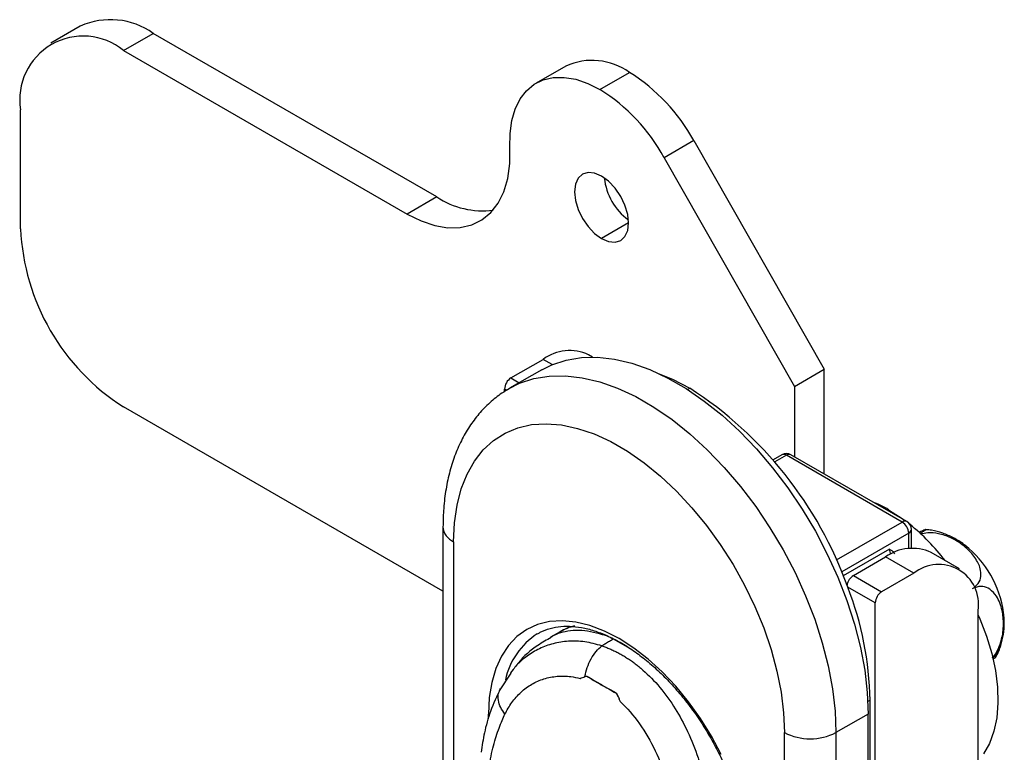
# Model space of a CAD drawing. Header units: millimetres. Extents: x 346 to 889, y 14 to 398.
# Tile 7 of 8: x 648 to 702, y 246 to 286. Entities that reach past the tile are written whole.
import ezdxf

# ---------------------------------------------------------------- set-up
doc = ezdxf.new("R2010")
doc.units = ezdxf.units.MM
doc.layers.add('1轮廓实线层', color=7, linetype='Continuous')

msp = doc.modelspace()

# ---------------------------------------------------------------- linework, layer by layer
at = {"layer": '1轮廓实线层'}
for p, q in [((651.204, 285.889), (649.577, 284.951)), ((653.577, 284.555), (655.203, 285.493)), ((670.782, 276.5), (655.203, 285.493)), ((653.577, 284.555), (669.156, 275.561)), ((677.871, 283.694), (676.245, 282.755)), ((679.744, 282.409), (681.371, 283.347)), ((647.92, 274.756), (647.92, 281.288)), ((684.903, 279.597), (683.276, 278.659)), ((684.903, 279.597), (692.072, 267.028)), ((683.276, 278.659), (690.445, 266.089)), ((670.782, 276.5), (669.156, 275.561)), ((681.324, 275.069), (679.839, 274.211)), ((679.339, 267.7), (679.127, 267.822)), ((674.86, 266.554), (676.628, 267.575)), ((677.127, 267.286), (676.628, 267.575)), ((676.557, 267.005), (674.789, 265.984)), ((690.445, 266.089), (692.072, 267.028)), ((692.072, 261.276), (692.072, 267.028)), ((674.86, 266.554), (675.318, 266.289)), ((674.506, 265.8), (674.506, 265.942)), ((674.627, 265.872), (674.506, 265.942)), ((684.566, 265.913), (684.689, 265.983)), ((690.445, 266.089), (690.445, 262.215)), ((671.127, 254.826), (653.577, 264.958)), ((689.742, 262.333), (689.259, 262.054)), ((696.606, 258.659), (690.242, 262.333)), ((689.992, 262.308), (689.355, 261.94)), ((696.356, 258.634), (689.992, 262.308)), ((695.542, 259.273), (695.607, 259.311)), ((692.743, 256.548), (696.356, 258.634)), ((671.127, 258.369), (671.127, 184.635)), ((696.709, 258.022), (693.028, 255.897)), ((696.709, 257.177), (696.709, 258.022)), ((696.856, 257.192), (696.856, 258.226)), ((671.713, 257.552), (671.713, 183.819)), ((695.649, 257.136), (693.119, 255.676)), ((699.492, 256.066), (697.936, 256.964)), ((693.669, 255.696), (695.437, 256.716)), ((696.992, 255.818), (695.437, 256.716)), ((693.669, 255.696), (695.224, 254.798)), ((696.992, 255.818), (695.224, 254.798)), ((693.307, 255.2), (693.331, 255.214)), ((694.871, 254.185), (693.361, 255.057)), ((694.871, 175.144), (694.871, 254.185)), ((700.528, 241.181), (700.528, 253.777)), ((677.562, 252.604), (677.039, 252.306)), ((680.482, 252.206), (681.28, 251.76)), ((674.986, 250.534), (674.83, 250.344)), ((674.855, 250.333), (674.213, 249.347)), ((679.034, 250.169), (679.023, 250.163)), ((674.249, 249.383), (674.28, 249.455)), ((680.64, 249.23), (680.65, 249.236)), ((694.588, 248.837), (694.466, 248.766)), ((694.588, 175.308), (694.588, 248.837)), ((673.622, 247.815), (673.622, 248.081)), ((673.686, 248.049), (673.622, 248.081)), ((694.482, 248.082), (692.714, 247.061)), ((694.482, 174.348), (694.482, 248.082)), ((689.886, 173.328), (689.886, 247.061)), ((692.714, 247.061), (692.714, 173.328))]:
    msp.add_line(p, q, dxfattribs=at)
at = {"layer": '1轮廓实线层', "flags": 128}
for points in [[(674.803, 279.213), (674.81, 279.985), (674.907, 280.695), (675.093, 281.333), (675.365, 281.885), (675.718, 282.341), (676.144, 282.694), (676.637, 282.936), (677.187, 283.063), (677.784, 283.073), (678.417, 282.965), (679.075, 282.743), (679.744, 282.409)], [(669.156, 275.561), (669.921, 275.179), (670.673, 274.925), (671.396, 274.802), (672.079, 274.813), (672.707, 274.959), (673.27, 275.235), (673.758, 275.638), (674.161, 276.16), (674.471, 276.79), (674.684, 277.519), (674.796, 278.331), (674.803, 279.213)], [(679.839, 277.641), (679.454, 277.804), (679.096, 277.84), (678.789, 277.745), (678.553, 277.526), (678.404, 277.198), (678.354, 276.783), (678.404, 276.31), (678.553, 275.811), (678.789, 275.32), (679.096, 274.87), (679.454, 274.492), (679.839, 274.211)], [(679.839, 274.211), (680.223, 274.048), (680.581, 274.013), (680.889, 274.108), (681.125, 274.326), (681.273, 274.654), (681.324, 275.069), (681.273, 275.542), (681.125, 276.041), (680.889, 276.533), (680.581, 276.983), (680.223, 277.361), (679.839, 277.641)], [(676.557, 267.005), (677.105, 267.277), (677.891, 267.537), (678.731, 267.676), (679.619, 267.692), (680.547, 267.585), (681.506, 267.357), (682.487, 267.009), (683.482, 266.544), (684.481, 265.967), (685.476, 265.283), (686.457, 264.498), (687.416, 263.62), (688.344, 262.655), (689.232, 261.614), (690.072, 260.505), (690.858, 259.338), (691.581, 258.124), (692.235, 256.874), (692.815, 255.6), (693.315, 254.312), (693.73, 253.023), (694.057, 251.744), (694.292, 250.486), (694.434, 249.262), (694.482, 248.082)], [(674.766, 265.97), (675.337, 266.257), (676.123, 266.517), (676.963, 266.655), (677.852, 266.671), (678.779, 266.565), (679.738, 266.336), (680.719, 265.988), (681.714, 265.524), (682.713, 264.947), (683.708, 264.263), (684.689, 263.478), (685.648, 262.599), (686.576, 261.635), (687.464, 260.593), (688.305, 259.484), (689.09, 258.317), (689.813, 257.104), (690.468, 255.854), (691.047, 254.579), (691.547, 253.291), (691.962, 252.002), (692.289, 250.723), (692.524, 249.466), (692.667, 248.241), (692.714, 247.061)], [(682.914, 266.823), (683.729, 266.483), (684.689, 265.983)], [(671.713, 257.552), (671.76, 258.587), (671.899, 259.557), (672.13, 260.453), (672.45, 261.265), (672.855, 261.985), (673.342, 262.606), (673.905, 263.121), (674.539, 263.526), (675.238, 263.815), (675.993, 263.986), (676.798, 264.037), (677.644, 263.968), (678.522, 263.779), (679.424, 263.473), (680.339, 263.052), (681.26, 262.52), (682.175, 261.884), (683.077, 261.15), (683.955, 260.324), (684.801, 259.417), (685.606, 258.437), (686.361, 257.393), (687.06, 256.298), (687.694, 255.161), (688.257, 253.996), (688.744, 252.813), (689.149, 251.624), (689.469, 250.443), (689.7, 249.281), (689.839, 248.15), (689.886, 247.061)], [(695.607, 259.311), (696.346, 258.832), (696.491, 258.725)], [(686.411, 245.865), (685.874, 246.868), (685.274, 247.834), (684.618, 248.75), (683.913, 249.607), (683.17, 250.392), (682.397, 251.095), (681.603, 251.709), (680.799, 252.225), (679.996, 252.637), (679.202, 252.939), (678.429, 253.128), (677.685, 253.202), (676.981, 253.159), (676.325, 253), (675.724, 252.727), (675.188, 252.344), (674.722, 251.855), (674.333, 251.266), (674.025, 250.585), (673.802, 249.821), (673.667, 248.982), (673.622, 248.081)], [(700.528, 253.515), (700.618, 253.312), (700.988, 252.358), (701.276, 251.404), (701.479, 250.466), (701.592, 249.556), (701.615, 248.688), (701.547, 247.877), (701.388, 247.133), (701.142, 246.47), (700.812, 245.895)]]:
    msp.add_lwpolyline(points, dxfattribs=at)
at = {"layer": '1轮廓实线层'}
for centre, radius, start, end in [((652.858, 282.201), 4.042, 54.5328, 114.1568), ((651.369, 281.847), 3.494, 50.7967, 189.214), ((679.321, 280.49), 3.517, 54.3447, 114.3448), ((676.007, 274.757), 10.127, 28.5496, 58.0174), ((674.38, 273.819), 10.127, 28.5496, 58.0174), ((683.234, 277.886), 3.264, 185.9792, 234.0154), ((673.291, 280.263), 4.523, 236.3014, 277.5423), ((660.202, 275.314), 12.294, 182.6055, 237.3945), ((678.084, 265.608), 2.448, 64.7809, 126.5296), ((675.274, 265.907), 0.768, 122.6055, 177.3945), ((672.941, 247.754), 21.687, 19.6792, 57.2014), ((689.992, 261.9), 0.5, 60.0027, 119.9973), ((689.845, 262.103), 0.251, 54.3824, 114.3071), ((690.138, 262.103), 0.251, 65.6929, 125.6176), ((692.061, 253.218), 7.049, 59.8004, 67.8132), ((696.502, 258.43), 0.251, 65.6929, 125.6176), ((695.942, 257.987), 0.768, 2.6055, 57.3945), ((696.356, 258.226), 0.5, 0, 60.0027), ((672.084, 258.436), 0.959, 184.043, 247.2623), ((696.606, 258.251), 0.251, 294.3747, 354.3052), ((688.997, 248.971), 12.304, 37.8019, 50.8425), ((696.901, 254.676), 2.512, 65.6515, 125.6589), ((696.328, 257.153), 0.679, 181.4324, 205.2399), ((696.227, 252.844), 5.756, 8.1411, 51.7201), ((698.362, 254.108), 2.191, 351.3147, 128.6746), ((694.094, 255.039), 0.783, 122.9271, 170.8686), ((676.542, 248.509), 18.049, 1.0417, 21.271), ((695.638, 254.15), 0.768, 122.6055, 177.3945), ((679.162, 249.787), 3.24, 104.5557, 119.5972), ((678.472, 249.114), 4.007, 122.6797, 167.8782), ((700.209, 252.346), 1.642, 313.4511, 342.3802), ((691.3, 249.791), 3.074, 242.6097, 297.3903)]:
    msp.add_arc(centre, radius, start, end, dxfattribs=at)
for points, knots in [([(674.766, 265.954), (674.631, 265.878), (674.249, 265.662), (673.689, 265.2), (673.09, 264.587), (672.567, 263.886), (672.119, 263.106), (671.749, 262.248), (671.46, 261.317), (671.258, 260.318), (671.145, 259.331), (671.133, 258.666), (671.127, 258.369)], [0, 0, 0, 0, 0.056268, 0.158347, 0.260553, 0.363744, 0.468618, 0.575615, 0.684844, 0.796075, 0.908827, 1, 1, 1, 1]), ([(697.32, 258.001), (697.356, 258.022), (697.511, 258.114), (697.632, 258.194), (697.675, 258.239), (697.554, 258.193), (697.346, 258.09), (697.27, 258.052)], [0, 0, 0, 0, 0.066308, 0.286394, 0.503633, 0.820034, 1, 1, 1, 1]), ([(700.297, 255.041), (700.382, 255.108), (700.587, 255.269), (700.696, 255.64), (700.657, 256.131), (700.379, 256.691), (699.832, 257.287), (699.127, 257.756), (698.387, 258.007), (697.792, 258.077), (697.49, 257.995), (697.361, 257.96)], [0, 0, 0, 0, 0.068666, 0.164646, 0.259385, 0.397369, 0.537599, 0.705419, 0.825504, 0.925062, 1, 1, 1, 1]), ([(699.805, 257.347), (699.784, 257.365), (699.592, 257.533), (699.181, 257.767), (698.589, 258.031), (698.075, 258.178), (697.76, 258.201), (697.654, 258.209)], [0, 0, 0, 0, 0.035791, 0.321786, 0.597662, 0.864854, 1, 1, 1, 1]), ([(695.649, 257.136), (695.649, 257.136), (695.733, 257.087), (695.851, 257.035), (695.914, 256.913), (695.928, 256.886)], [0, 0, 0, 0, 0.006937, 0.7805, 1, 1, 1, 1]), ([(701.311, 251.175), (701.314, 251.178), (701.446, 251.29), (701.631, 251.65), (701.858, 252.261), (701.944, 253.008), (701.86, 253.835), (701.598, 254.522), (701.203, 254.955), (700.784, 255.12), (700.44, 255.078), (700.25, 254.979), (700.203, 254.955)], [0, 0, 0, 0, 0.0027618, 0.0995042, 0.1949952, 0.3340744, 0.4754173, 0.6445691, 0.7656068, 0.8659547, 0.9668002, 1, 1, 1, 1]), ([(701.774, 251.848), (701.826, 252.05), (701.931, 252.45), (701.977, 253.066), (701.94, 253.473), (701.921, 253.674)], [0, 0, 0, 0, 0.3384229, 0.6735709, 1, 1, 1, 1]), ([(676.316, 252.478), (676.367, 252.511), (676.577, 252.651), (677.004, 252.797), (677.594, 252.91), (678.231, 252.913), (678.902, 252.816), (679.598, 252.618), (680.313, 252.322), (681.039, 251.931), (681.769, 251.448), (682.492, 250.879), (683.2, 250.229), (683.884, 249.506), (684.536, 248.718), (685.148, 247.875), (685.711, 246.987), (686.219, 246.064), (686.667, 245.118), (687.047, 244.16), (687.357, 243.203), (687.593, 242.257), (687.751, 241.335), (687.821, 240.583), (687.828, 240.15), (687.83, 239.998)], [0, 0, 0, 0, 0.015291, 0.063348, 0.11114, 0.158093, 0.204241, 0.24986, 0.295206, 0.340451, 0.385681, 0.430939, 0.47625, 0.521617, 0.567036, 0.612493, 0.657975, 0.703469, 0.748956, 0.794417, 0.839839, 0.885204, 0.930501, 0.975719, 1, 1, 1, 1]), ([(680.219, 252.343), (679.773, 252.473), (678.86, 252.737), (677.891, 252.644), (677.307, 252.46), (677.111, 252.336), (677.057, 252.302)], [0, 0, 0, 0, 0.368739, 0.75394, 0.931535, 1, 1, 1, 1]), ([(678.259, 252.894), (678.117, 252.852), (677.873, 252.781), (677.66, 252.648), (677.57, 252.592)], [0, 0, 0, 0, 0.579906, 1, 1, 1, 1]), ([(679.855, 251.828), (679.542, 251.914), (678.925, 252.083), (678.022, 252.106), (677.182, 251.975), (676.418, 251.695), (675.749, 251.287), (675.271, 250.894), (675.048, 250.611), (674.986, 250.534)], [0, 0, 0, 0, 0.171789, 0.337974, 0.498514, 0.653358, 0.802448, 0.945736, 1, 1, 1, 1]), ([(677.064, 252.291), (676.82, 252.15), (676.162, 251.77), (675.519, 251.241), (675.213, 250.811), (675.185, 250.772)], [0, 0, 0, 0, 0.348314, 0.94098, 1, 1, 1, 1]), ([(678.924, 250.141), (678.951, 250.302), (678.993, 250.468), (679.108, 250.796), (679.179, 250.957), (679.346, 251.257), (679.441, 251.396), (679.642, 251.639), (679.748, 251.743), (679.855, 251.828)], [0, 0, 0, 0, 0.25, 0.25, 0.5, 0.5, 0.75, 0.75, 1, 1, 1, 1]), ([(679.855, 251.828), (679.929, 251.803), (680.077, 251.752), (680.298, 251.662), (680.517, 251.564), (680.734, 251.455), (680.949, 251.337), (681.162, 251.209), (681.373, 251.072), (681.582, 250.925), (681.788, 250.769), (682.252, 250.392), (682.956, 249.693), (683.795, 248.57), (684.521, 247.273), (685, 246.121), (685.313, 245.143), (685.488, 244.49), (685.618, 243.906), (685.71, 243.416), (685.754, 243.094), (685.775, 242.935)], [0, 0, 0, 0, 0.02511, 0.050174, 0.075206, 0.100217, 0.125221, 0.15023, 0.175258, 0.200316, 0.225417, 0.250573, 0.372455, 0.500426, 0.620223, 0.749527, 0.809475, 0.874476, 0.917198, 0.959066, 1, 1, 1, 1]), ([(701.495, 251.205), (701.555, 251.317), (701.667, 251.523), (701.74, 251.746), (701.774, 251.848)], [0, 0, 0, 0, 0.539605, 1, 1, 1, 1]), ([(701.496, 251.205), (701.499, 251.205), (701.52, 251.209), (701.462, 251.167), (701.343, 251.096), (701.327, 251.086)], [0, 0, 0, 0, 0.165885, 0.887635, 1, 1, 1, 1]), ([(674.532, 248.069), (674.641, 248.297), (674.902, 248.742), (675.398, 249.304), (675.996, 249.745), (676.667, 250.04), (677.393, 250.181), (678.065, 250.164), (678.491, 250.08), (678.659, 250.035)], [0, 0, 0, 0, 0.141929, 0.294323, 0.446065, 0.59741, 0.74878, 0.900911, 1, 1, 1, 1]), ([(674.276, 249.48), (674.086, 249.066), (673.727, 248.281), (673.387, 247.102), (673.275, 246.336), (673.223, 245.976)], [0, 0, 0, 0, 0.372214, 0.705679, 1, 1, 1, 1]), ([(674.532, 248.069), (674.447, 248.191), (674.271, 248.442), (674.156, 248.838), (674.143, 249.166), (674.223, 249.329), (674.249, 249.383)], [0, 0, 0, 0, 0.272904, 0.561059, 0.855191, 1, 1, 1, 1]), ([(680.862, 248.764), (681.241, 248.413), (681.596, 248.003), (682.241, 247.094), (682.531, 246.594), (683.035, 245.538), (683.248, 244.982), (683.595, 243.849), (683.729, 243.273), (683.823, 242.706)], [0, 0, 0, 0, 0.25, 0.25, 0.5, 0.5, 0.75, 0.75, 1, 1, 1, 1]), ([(673.662, 245.023), (673.683, 245.223), (673.738, 245.62), (673.857, 246.19), (674.002, 246.719), (674.161, 247.192), (674.324, 247.611), (674.45, 247.896), (674.52, 248.043), (674.532, 248.069)], [0, 0, 0, 0, 0.186898, 0.375119, 0.547673, 0.704754, 0.846473, 0.972862, 1, 1, 1, 1])]:
    msp.add_open_spline(points, degree=3, knots=knots, dxfattribs=at)
for points in [[(679.855, 251.828), (679.924, 251.875), (680.062, 251.965), (680.271, 252.091), (680.412, 252.169), (680.482, 252.206)], [(680.219, 252.343), (680.246, 252.329), (680.301, 252.3), (680.39, 252.254), (680.451, 252.222), (680.482, 252.206)], [(678.659, 250.035), (678.743, 250.073), (678.831, 250.108), (678.924, 250.141)], [(678.918, 250.14), (678.953, 250.149), (678.988, 250.157), (679.023, 250.163)], [(678.923, 250.143), (678.959, 250.153), (678.996, 250.162), (679.034, 250.169)], [(679.023, 250.163), (679.288, 250.005), (679.555, 249.849), (679.825, 249.693)], [(679.034, 250.169), (679.293, 250.008), (679.559, 249.851), (679.828, 249.695)], [(679.825, 249.693), (680.094, 249.537), (680.366, 249.383), (680.64, 249.23)], [(679.828, 249.695), (680.098, 249.54), (680.371, 249.386), (680.65, 249.236)], [(680.64, 249.23), (680.668, 249.181), (680.723, 249.082), (680.797, 248.926), (680.841, 248.819), (680.862, 248.764)], [(680.65, 249.236), (680.677, 249.187), (680.728, 249.086), (680.798, 248.928), (680.841, 248.819), (680.862, 248.764)]]:
    msp.add_open_spline(points, degree=3, dxfattribs=at)

doc.saveas('drawing.dxf')
